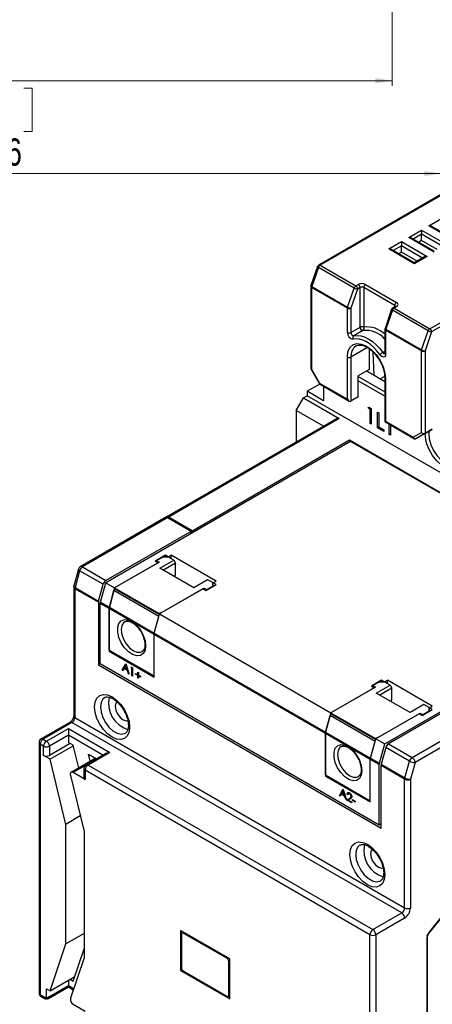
# Model space of a CAD drawing. Header units: millimetres. Extents: x 0 to 841, y 0 to 594.
# Tile 16 of 22: x 622 to 702, y 117 to 308. Entities that reach past the tile are written whole.
import ezdxf

# ---------------------------------------------------------------- set-up
doc = ezdxf.new("R2010")
doc.units = ezdxf.units.MM
doc.styles.add('SLDTEXTSTYLE3', font='TXT', dxfattribs={"width": 0.75})
doc.dimstyles.new('SLDDIMSTYLE0', dxfattribs={"dimtxt": 5.291667, "dimasz": 3.302, "dimexe": 0, "dimexo": 0.0625, "dimgap": 1.322917, "dimtad": 1, "dimdec": 1, "dimrnd": 1e-09, "dimzin": 12, "dimdsep": 46, "dimtxsty": 'SLDTEXTSTYLE3', "dimsah": 1, "dimcen": 0.09, "dimadec": 0, "dimazin": 3, "dimtfac": 1, "dimtdec": 1, "dimtofl": 0, "dimtmove": 0, "dimatfit": 3, "dimfxl": 0, "dimfrac": 2, "dimtolj": 1, "dimtzin": 12, "dimarcsym": 0})

# ---------------------------------------------------------------- blocks, each defined once
blk = doc.blocks.new('_D_5')
at = {"color": 7, "linetype": 'Continuous', "lineweight": 0}
for p, q in [((693.94, 377.2), (693.94, 295.03)), ((517.89, 344.13), (517.89, 295.03)), ((602.55, 312.56), (600.94, 312.56)), ((600.94, 312.56), (600.94, 304.15)), ((612.32, 312.56), (613.92, 312.56)), ((613.92, 312.56), (613.92, 304.15)), ((600.94, 304.15), (602.55, 304.15)), ((613.92, 304.15), (612.32, 304.15)), ((517.89, 296.03), (693.94, 296.03))]:
    blk.add_line(p, q, dxfattribs=at)
at = {"color": 7, "linetype": 'Continuous', "lineweight": 18}
for points in [[(517.89, 296.03), (521.19, 295.52), (521.19, 296.53)], [(693.94, 296.03), (690.63, 296.53), (690.63, 295.52)]]:
    blk.add_solid(points, dxfattribs=at)
at = {"color": 7, "linetype": 'Continuous', "lineweight": 18, "char_height": 5.292, "attachment_point": 1, "style": 'SLDTEXTSTYLE3'}
for s, insert in [('6,9', (602.55, 310.98)), ('176,1', (598.64, 302.85))]:
    blk.add_mtext(s, dxfattribs=dict(at, insert=insert))
blk = doc.blocks.new('_D_6')
at = {"color": 7, "linetype": 'Continuous', "lineweight": 0}
for p, q in [((703.44, 409.36), (703.44, 277.03)), ((517.89, 344.13), (517.89, 277.03)), ((612.76, 294.56), (611.15, 294.56)), ((611.15, 294.56), (611.15, 286.15)), ((622.53, 294.56), (624.14, 294.56)), ((624.14, 294.56), (624.14, 286.15)), ((611.15, 286.15), (612.76, 286.15)), ((624.14, 286.15), (622.53, 286.15)), ((517.89, 278.03), (703.44, 278.03))]:
    blk.add_line(p, q, dxfattribs=at)
at = {"color": 7, "linetype": 'Continuous', "lineweight": 18}
for points in [[(517.89, 278.03), (521.19, 277.52), (521.19, 278.53)], [(703.44, 278.03), (700.13, 278.53), (700.13, 277.52)]]:
    blk.add_solid(points, dxfattribs=at)
at = {"color": 7, "linetype": 'Continuous', "lineweight": 18, "char_height": 5.292, "attachment_point": 1, "style": 'SLDTEXTSTYLE3'}
for s, insert in [('7,3', (612.76, 292.98)), ('185,6', (608.85, 284.85))]:
    blk.add_mtext(s, dxfattribs=dict(at, insert=insert))

msp = doc.modelspace()

# ---------------------------------------------------------------- linework, layer by layer
at = {"color": 7, "linetype": 'Continuous', "lineweight": 25}
for p, q in [((701.222, 247.966), (774.401, 290.211)), ((775.108, 289.803), (701.575, 247.353)), ((712.105, 278.991), (679.688, 260.277)), ((712.105, 278.822), (679.938, 260.253)), ((701.038, 267.903), (703.513, 269.332)), ((705.988, 265.045), (701.038, 267.903)), ((705.988, 265.214), (701.538, 267.783)), ((697.149, 265.658), (699.624, 267.086)), ((702.099, 262.8), (697.149, 265.658)), ((702.099, 262.969), (697.649, 265.538)), ((699.624, 266.27), (698.003, 265.334)), ((699.624, 267.086), (704.574, 264.229)), ((699.624, 267.086), (699.624, 266.27)), ((699.624, 265.045), (699.624, 266.27)), ((703.72, 263.905), (699.624, 266.27)), ((693.26, 263.413), (695.735, 264.841)), ((698.21, 260.555), (693.26, 263.413)), ((695.735, 264.025), (694.114, 263.089)), ((695.735, 264.841), (700.685, 261.984)), ((695.735, 264.841), (695.735, 264.025)), ((695.735, 262.8), (695.735, 264.025)), ((699.831, 261.66), (695.735, 264.025)), ((699.624, 265.045), (699.064, 264.722)), ((702.659, 263.293), (699.624, 265.045)), ((698.21, 260.724), (693.76, 263.293)), ((695.735, 262.8), (695.175, 262.476)), ((698.77, 261.048), (695.735, 262.8)), ((700.685, 261.984), (698.21, 260.555)), ((700.185, 261.864), (698.21, 260.724)), ((679.465, 260.008), (678.186, 256.315)), ((679.621, 259.844), (678.342, 256.152)), ((686.551, 255.844), (679.621, 259.844)), ((679.938, 260.253), (686.867, 256.252)), ((698.21, 260.724), (698.21, 260.555)), ((678.158, 256.152), (678.158, 240.212)), ((678.305, 255.948), (678.305, 240.127)), ((685.235, 251.947), (678.305, 255.948)), ((678.342, 256.152), (685.272, 252.151)), ((685.272, 252.151), (686.551, 255.844)), ((686.867, 256.252), (687.356, 256.534)), ((687.709, 255.922), (687.221, 255.64)), ((687.709, 248.266), (687.709, 255.922)), ((694.427, 252.452), (688.417, 255.922)), ((688.417, 255.922), (688.417, 248.266)), ((688.77, 256.534), (694.78, 253.065)), ((687.221, 255.64), (685.942, 251.947)), ((685.235, 247.245), (685.235, 251.947)), ((685.942, 251.947), (685.942, 247.245)), ((694.531, 252.273), (694.042, 251.991)), ((694.78, 252.248), (694.292, 251.966)), ((694.292, 251.966), (701.222, 247.966)), ((694.427, 252.213), (694.427, 252.452)), ((693.819, 251.722), (692.54, 248.029)), ((693.976, 251.558), (692.696, 247.865)), ((700.905, 247.558), (693.976, 251.558)), ((685.942, 247.245), (687.709, 248.266)), ((688.27, 247.611), (686.502, 246.591)), ((692.513, 247.865), (692.513, 243.163)), ((699.589, 243.661), (692.659, 247.661)), ((692.659, 247.661), (692.659, 242.959)), ((692.696, 247.865), (699.626, 243.865)), ((699.626, 243.865), (700.905, 247.558)), ((701.575, 247.353), (700.296, 243.661)), ((689.144, 244.298), (685.942, 242.449)), ((685.235, 234.325), (685.235, 242.449)), ((685.942, 242.449), (685.942, 233.916)), ((689.477, 244.059), (689.477, 240.04)), ((690.467, 238.938), (690.217, 243.423)), ((692.098, 243.36), (692.513, 243.6)), ((699.589, 227.84), (699.589, 243.661)), ((700.296, 243.661), (700.296, 227.671)), ((678.166, 240.185), (679.846, 237.275)), ((678.305, 240.127), (679.866, 237.424)), ((689.477, 240.04), (687.356, 238.815)), ((687.356, 234.733), (687.356, 238.815)), ((687.356, 238.693), (692.513, 235.716)), ((689.017, 239.775), (692.513, 237.757)), ((691.6, 238.284), (692.485, 238.795)), ((679.892, 237.24), (677.456, 235.834)), ((679.866, 237.424), (685.235, 234.325)), ((679.866, 237.255), (685.588, 233.951)), ((680.638, 236.809), (680.638, 233.997)), ((692.513, 234.899), (687.356, 237.876)), ((692.513, 238.367), (692.513, 229.954)), ((692.659, 238.163), (692.659, 230.038)), ((676.749, 234.556), (677.456, 234.964)), ((677.456, 235.834), (677.456, 234.964)), ((680.638, 233.997), (677.456, 235.834)), ((755.238, 190.061), (677.456, 234.964)), ((687.356, 234.733), (685.942, 233.916)), ((675.335, 232.106), (676.749, 234.556)), ((676.749, 234.556), (683.679, 230.555)), ((689.248, 232.558), (689.402, 232.779)), ((689.402, 232.779), (689.886, 232.5)), ((680.616, 229.058), (675.335, 232.106)), ((675.335, 232.106), (675.335, 226.009)), ((689.517, 232.713), (689.248, 232.558)), ((689.651, 232.325), (689.248, 232.558)), ((689.886, 232.461), (689.651, 232.325)), ((689.651, 229.611), (689.651, 232.325)), ((689.886, 232.5), (689.886, 229.475)), ((691.095, 231.802), (691.33, 231.666)), ((691.095, 228.777), (691.095, 231.802)), ((691.33, 231.666), (691.33, 228.952)), ((683.113, 230.499), (649.974, 211.368)), ((683.679, 230.555), (650.374, 211.329)), ((689.886, 229.747), (689.651, 229.611)), ((689.886, 229.475), (689.651, 229.611)), ((692.513, 229.954), (698.235, 226.65)), ((692.659, 230.038), (698.028, 226.939)), ((693.345, 227.478), (693.345, 229.474)), ((693.58, 229.338), (693.58, 227.343)), ((691.363, 228.932), (691.095, 228.777)), ((692.337, 228.06), (691.095, 228.777)), ((691.33, 228.952), (692.337, 228.37)), ((692.337, 228.37), (692.337, 228.06)), ((693.58, 227.614), (693.345, 227.478)), ((693.58, 227.343), (693.345, 227.478)), ((698.028, 226.939), (699.589, 227.84)), ((700.296, 227.671), (698.528, 226.65)), ((699.942, 227.467), (698.528, 226.65)), ((701.71, 228.488), (699.942, 227.467)), ((700.296, 227.671), (701.71, 228.488)), ((685.836, 226.126), (638.389, 198.736)), ((654.935, 208.696), (685.623, 226.412)), ((685.623, 226.412), (740.424, 194.776)), ((685.623, 226.412), (685.623, 226.004)), ((739.929, 194.899), (685.836, 226.126)), ((650.186, 211.491), (633.466, 201.839)), ((650.586, 211.451), (633.866, 201.799)), ((654.935, 208.696), (650.374, 211.329)), ((655.147, 208.818), (650.586, 211.451)), ((655.147, 208.818), (638.427, 199.166)), ((654.935, 208.288), (654.935, 208.696)), ((655.147, 208.818), (655.147, 208.41)), ((648.748, 202.716), (640.121, 197.736)), ((648.536, 202.593), (640.121, 197.736)), ((649.95, 204.063), (647.97, 202.92)), ((647.97, 202.92), (648.536, 202.593)), ((649.455, 203.695), (648.253, 203.001)), ((648.253, 203.001), (648.748, 202.716)), ((648.253, 202.757), (648.253, 203.001)), ((648.889, 201.573), (651.576, 203.124)), ((650.586, 203.695), (649.455, 203.695)), ((651.93, 202.512), (649.596, 201.165)), ((650.516, 203.736), (649.95, 204.063)), ((649.95, 203.695), (649.95, 204.063)), ((650.516, 203.736), (651.081, 204.063)), ((650.516, 203.736), (650.516, 203.695)), ((651.576, 203.124), (650.586, 203.695)), ((659.779, 199.042), (651.081, 204.063)), ((651.081, 203.41), (651.081, 204.063)), ((651.576, 203.124), (651.93, 202.512)), ((651.93, 200.266), (651.93, 202.512)), ((633.095, 201.357), (632.208, 198.113)), ((633.337, 201.069), (632.45, 197.826)), ((637.898, 198.436), (633.337, 201.069)), ((633.866, 201.799), (638.427, 199.166)), ((655.465, 197.776), (648.889, 201.573)), ((637.011, 195.193), (637.898, 198.436)), ((637.364, 194.989), (638.389, 198.736)), ((638.389, 198.736), (640.121, 197.736)), ((651.736, 199.93), (651.93, 200.266)), ((658.152, 199.328), (655.465, 197.776)), ((659.142, 198.756), (658.152, 199.328)), ((659.142, 198.103), (659.142, 198.756)), ((659.213, 198.715), (659.779, 199.042)), ((659.779, 198.389), (659.213, 198.715)), ((659.213, 198.062), (659.213, 198.715)), ((632.179, 197.902), (632.179, 172.953)), ((632.414, 197.576), (632.414, 172.626)), ((636.975, 194.943), (632.414, 197.576)), ((632.45, 197.826), (637.011, 195.193)), ((640.121, 197.736), (639.096, 193.989)), ((639.096, 193.989), (639.983, 197.232)), ((648.681, 192.211), (639.983, 197.232)), ((640.121, 197.736), (648.748, 192.756)), ((640.121, 197.553), (640.121, 197.736)), ((648.748, 192.573), (640.121, 197.553)), ((657.233, 197.572), (648.819, 192.715)), ((649.211, 192.941), (657.445, 197.695)), ((657.233, 197.572), (657.799, 197.246)), ((657.445, 197.45), (657.445, 197.695)), ((657.445, 197.695), (657.94, 197.409)), ((657.799, 197.246), (659.779, 198.389)), ((657.94, 197.409), (659.142, 198.103)), ((657.94, 197.327), (657.94, 197.409)), ((659.142, 198.021), (659.142, 198.103)), ((636.975, 194.943), (636.975, 182.813)), ((637.328, 183.017), (637.328, 194.739)), ((639.06, 193.739), (637.328, 194.739)), ((637.364, 194.989), (639.096, 193.989)), ((692.482, 167.508), (739.929, 194.899)), ((647.758, 188.718), (639.06, 193.739)), ((639.06, 185.692), (639.06, 193.739)), ((639.06, 193.739), (639.06, 185.488)), ((639.096, 193.989), (647.794, 188.968)), ((647.794, 188.968), (648.819, 192.715)), ((649.14, 192.982), (648.748, 192.756)), ((648.748, 192.756), (648.748, 192.573)), ((648.819, 192.715), (682.053, 173.529)), ((649.14, 192.982), (649.211, 192.941)), ((647.794, 188.968), (648.681, 192.211)), ((647.794, 188.968), (681.028, 169.782)), ((647.758, 180.671), (647.758, 188.718)), ((647.758, 180.467), (647.758, 188.718)), ((680.992, 169.532), (647.758, 188.718)), ((639.06, 185.692), (647.758, 180.671)), ((639.237, 185.59), (639.06, 185.488)), ((639.06, 185.488), (647.758, 180.467)), ((637.328, 183.017), (636.975, 182.813)), ((636.975, 182.813), (691.775, 151.177)), ((691.422, 151.79), (637.328, 183.017)), ((641.596, 181.778), (642.267, 183.024)), ((641.808, 181.901), (641.596, 181.778)), ((641.735, 181.698), (641.596, 181.778)), ((641.95, 182.098), (641.735, 181.698)), ((641.808, 181.901), (642.331, 182.872)), ((641.835, 181.885), (641.808, 181.901)), ((642.095, 182.181), (641.95, 182.098)), ((642.591, 181.728), (641.95, 182.098)), ((642.275, 182.701), (642.018, 182.225)), ((642.018, 182.225), (642.524, 181.934)), ((642.267, 183.024), (642.285, 183.014)), ((642.369, 182.756), (642.275, 182.701)), ((642.524, 181.934), (642.275, 182.701)), ((642.285, 183.014), (642.938, 181.004)), ((642.618, 181.988), (642.524, 181.934)), ((642.631, 181.949), (642.591, 181.972)), ((642.685, 181.782), (642.591, 181.728)), ((642.8, 181.083), (642.591, 181.728)), ((643.246, 182.291), (643.329, 182.411)), ((643.391, 182.375), (643.246, 182.291)), ((643.464, 182.166), (643.246, 182.291)), ((643.329, 182.411), (643.59, 182.26)), ((643.59, 182.239), (643.464, 182.166)), ((643.464, 180.7), (643.464, 182.166)), ((643.59, 182.26), (643.59, 180.627)), ((644.588, 181.412), (644.715, 181.339)), ((644.588, 180.931), (644.588, 181.412)), ((644.715, 181.339), (644.715, 180.857)), ((642.894, 181.138), (642.8, 181.083)), ((642.938, 181.004), (642.8, 181.083)), ((643.59, 180.774), (643.464, 180.7)), ((643.59, 180.627), (643.464, 180.7)), ((644.171, 181.171), (644.588, 180.931)), ((644.171, 181.025), (644.171, 181.171)), ((644.298, 181.098), (644.171, 181.025)), ((644.588, 180.784), (644.171, 181.025)), ((644.715, 181.004), (644.588, 180.931)), ((644.715, 180.857), (644.588, 180.784)), ((644.588, 180.303), (644.588, 180.784)), ((644.715, 180.376), (644.588, 180.303)), ((644.715, 180.229), (644.588, 180.303)), ((644.715, 180.956), (644.673, 180.98)), ((644.715, 180.857), (645.132, 180.617)), ((644.842, 180.784), (644.715, 180.711)), ((644.715, 180.711), (644.715, 180.229)), ((645.132, 180.47), (644.715, 180.711)), ((644.8, 180.76), (644.8, 180.808)), ((645.132, 180.617), (645.132, 180.47)), ((691.881, 179.856), (689.901, 178.713)), ((691.386, 179.489), (690.184, 178.795)), ((692.518, 179.489), (691.386, 179.489)), ((692.447, 179.53), (691.881, 179.856)), ((691.881, 179.489), (691.881, 179.856)), ((692.447, 179.53), (693.013, 179.856)), ((692.447, 179.53), (692.447, 179.489)), ((693.508, 178.917), (692.518, 179.489)), ((701.71, 174.835), (693.013, 179.856)), ((693.013, 179.203), (693.013, 179.856)), ((690.679, 178.509), (682.053, 173.529)), ((690.467, 178.387), (682.053, 173.529)), ((689.901, 178.713), (690.467, 178.387)), ((690.184, 178.795), (690.679, 178.509)), ((690.184, 178.55), (690.184, 178.795)), ((690.821, 177.366), (693.508, 178.917)), ((693.861, 178.305), (691.528, 176.958)), ((693.508, 178.917), (693.861, 178.305)), ((693.861, 176.06), (693.861, 178.305)), ((697.397, 173.57), (690.821, 177.366)), ((709.948, 177.183), (693.228, 167.53)), ((693.667, 175.723), (693.861, 176.06)), ((700.084, 175.121), (697.397, 173.57)), ((697.789, 164.897), (714.509, 174.55)), ((699.73, 173.039), (701.71, 174.182)), ((699.872, 173.203), (701.074, 173.897)), ((701.074, 174.55), (700.084, 175.121)), ((701.074, 173.897), (701.074, 174.55)), ((701.074, 173.815), (701.074, 173.897)), ((701.144, 174.509), (701.71, 174.835)), ((701.71, 174.182), (701.144, 174.509)), ((701.144, 173.856), (701.144, 174.509)), ((632.414, 172.626), (696.336, 135.725)), ((682.053, 173.529), (681.028, 169.782)), ((681.028, 169.782), (681.915, 173.026)), ((690.612, 168.005), (681.915, 173.026)), ((682.053, 173.529), (690.679, 168.549)), ((682.053, 173.347), (682.053, 173.529)), ((690.679, 168.367), (682.053, 173.347)), ((699.165, 173.366), (690.75, 168.508)), ((691.142, 168.735), (699.377, 173.488)), ((715.074, 173.57), (698.354, 163.918)), ((699.165, 173.366), (699.73, 173.039)), ((699.377, 173.243), (699.377, 173.488)), ((699.377, 173.488), (699.872, 173.203)), ((699.872, 173.121), (699.872, 173.203)), ((631.448, 171.686), (625.862, 168.461)), ((631.848, 171.647), (626.262, 168.422)), ((626.898, 168.054), (631.141, 170.504)), ((631.141, 170.504), (639.202, 165.85)), ((631.141, 170.504), (631.141, 169.197)), ((695.77, 134.745), (631.848, 171.647)), ((626.262, 168.422), (626.898, 168.054)), ((631.141, 169.197), (627.464, 167.075)), ((631.141, 169.197), (631.141, 167.809)), ((637.836, 165.332), (631.141, 169.197)), ((689.689, 164.511), (680.992, 169.532)), ((680.992, 161.485), (680.992, 169.532)), ((680.992, 169.532), (680.992, 161.281)), ((681.028, 169.782), (689.725, 164.761)), ((689.725, 164.761), (690.75, 168.508)), ((689.725, 164.761), (690.612, 168.005)), ((691.071, 168.775), (690.679, 168.549)), ((690.679, 168.549), (690.679, 168.367)), ((690.75, 168.508), (692.482, 167.508)), ((691.071, 168.775), (691.142, 168.735)), ((625.462, 167.769), (625.462, 119.266)), ((625.696, 167.442), (625.696, 118.94)), ((626.333, 167.075), (625.696, 167.442)), ((626.333, 165.278), (626.333, 167.075)), ((631.494, 167.605), (627.464, 165.278)), ((627.464, 167.075), (627.464, 165.278)), ((632.111, 167.165), (627.587, 164.554)), ((632.087, 167.263), (631.141, 167.809)), ((633.156, 162.848), (632.087, 167.263)), ((691.458, 163.761), (692.482, 167.508)), ((692.698, 166.801), (691.811, 163.557)), ((697.259, 164.168), (692.698, 166.801)), ((693.228, 167.53), (697.789, 164.897)), ((627.587, 164.554), (626.333, 165.278)), ((630.646, 151.919), (627.587, 164.554)), ((636.446, 164.747), (631.684, 161.998)), ((638.402, 165.659), (634.559, 163.441)), ((639.202, 165.85), (634.959, 163.401)), ((635.4, 164.144), (635.061, 165.546)), ((635.061, 165.546), (636.634, 164.638)), ((689.689, 156.464), (689.689, 164.511)), ((691.422, 163.511), (689.689, 164.511)), ((689.689, 156.26), (689.689, 164.511)), ((689.725, 164.761), (691.458, 163.761)), ((696.372, 160.924), (697.259, 164.168)), ((634.351, 163.267), (632.084, 161.958)), ((634.159, 162.748), (634.159, 160.951)), ((689.619, 130.54), (634.394, 162.421)), ((634.394, 162.421), (634.394, 160.625)), ((634.959, 163.401), (690.184, 131.52)), ((691.422, 151.79), (691.422, 163.511)), ((696.336, 160.674), (691.775, 163.307)), ((691.775, 151.177), (691.775, 163.307)), ((691.811, 163.557), (696.372, 160.924)), ((698.354, 163.918), (697.467, 160.674)), ((631.546, 161.414), (634.181, 150.524)), ((634.394, 160.625), (632.084, 161.958)), ((680.992, 161.485), (689.689, 156.464)), ((681.169, 161.383), (680.992, 161.281)), ((680.992, 161.281), (689.689, 156.26)), ((696.336, 135.725), (696.336, 160.674)), ((697.467, 160.674), (697.467, 135.725)), ((683.715, 157.464), (684.386, 158.709)), ((683.927, 157.586), (684.45, 158.557)), ((684.393, 158.387), (684.137, 157.911)), ((684.386, 158.709), (684.404, 158.699)), ((684.488, 158.441), (684.393, 158.387)), ((684.643, 157.619), (684.393, 158.387)), ((684.404, 158.699), (685.057, 156.689)), ((683.927, 157.586), (683.715, 157.464)), ((683.853, 157.384), (683.715, 157.464)), ((684.068, 157.783), (683.853, 157.384)), ((683.954, 157.571), (683.927, 157.586)), ((684.214, 157.867), (684.068, 157.783)), ((684.71, 157.413), (684.068, 157.783)), ((684.137, 157.911), (684.643, 157.619)), ((684.737, 157.673), (684.643, 157.619)), ((684.749, 157.635), (684.71, 157.658)), ((684.804, 157.467), (684.71, 157.413)), ((684.919, 156.769), (684.71, 157.413)), ((685.013, 156.823), (684.919, 156.769)), ((685.057, 156.689), (684.919, 156.769)), ((685.147, 156.637), (685.696, 156.996)), ((685.359, 156.759), (685.147, 156.637)), ((686.108, 156.082), (685.147, 156.637)), ((685.414, 157.858), (685.202, 157.736)), ((685.329, 157.663), (685.202, 157.736)), ((685.359, 156.759), (685.908, 157.119)), ((685.513, 156.671), (685.359, 156.759)), ((685.666, 158.017), (685.401, 157.864)), ((685.414, 157.858), (685.45, 158.036)), ((685.804, 156.861), (685.45, 156.629)), ((685.45, 156.629), (686.108, 156.25)), ((685.675, 158.004), (685.643, 157.994)), ((685.779, 157.921), (685.656, 157.85)), ((685.908, 157.119), (685.696, 156.996)), ((685.908, 157.119), (686.084, 157.25)), ((686.073, 157.406), (685.963, 157.342)), ((686.235, 156.721), (686.779, 156.407)), ((686.235, 156.553), (686.235, 156.721)), ((686.38, 156.637), (686.235, 156.553)), ((686.779, 156.239), (686.235, 156.553)), ((686.108, 156.25), (686.108, 156.082)), ((686.779, 156.407), (686.779, 156.239)), ((633.452, 153.539), (630.646, 151.919)), ((630.646, 128.748), (630.646, 151.919)), ((691.775, 151.994), (691.422, 151.79)), ((691.705, 151.953), (691.775, 151.912)), ((634.181, 150.524), (634.181, 126.06)), ((700.72, 130.379), (714.862, 147.971)), ((701.074, 130.963), (714.721, 147.94)), ((690.184, 131.52), (695.77, 134.745)), ((696.336, 133.765), (690.75, 130.54)), ((634.181, 130.789), (630.646, 128.748)), ((662.43, 125.863), (652.884, 131.374)), ((652.884, 131.374), (652.884, 123.617)), ((653.061, 130.659), (653.061, 127.393)), ((653.445, 131.05), (653.165, 130.888)), ((653.592, 130.966), (653.415, 130.864)), ((661.9, 125.965), (653.415, 130.864)), ((689.619, 82.038), (689.619, 130.54)), ((690.75, 130.54), (690.75, 82.038)), ((700.72, 130.379), (700.72, 92.061)), ((700.72, 92.388), (700.72, 130.052)), ((627.587, 119.644), (630.646, 128.748)), ((634.181, 126.06), (631.546, 118.214)), ((632.087, 121.537), (634.181, 127.771)), ((653.061, 127.393), (653.061, 124.127)), ((661.9, 125.965), (662.077, 126.067)), ((662.43, 125.455), (662.254, 125.353)), ((662.254, 122.087), (662.254, 125.353)), ((662.43, 118.106), (662.43, 125.863)), ((627.587, 119.644), (632.381, 122.411)), ((653.165, 123.779), (652.884, 123.617)), ((652.884, 123.617), (662.43, 118.106)), ((653.415, 123.515), (661.9, 118.616)), ((662.43, 122.189), (662.254, 122.087)), ((627.298, 118.206), (631.141, 120.424)), ((627.464, 118.572), (631.141, 120.695)), ((631.141, 121.695), (631.141, 120.695)), ((631.141, 120.695), (631.141, 120.424)), ((631.141, 120.695), (632.178, 120.096)), ((631.141, 120.424), (632.102, 119.87)), ((631.477, 121.889), (632.087, 121.537)), ((662.254, 118.82), (662.254, 122.087)), ((625.696, 118.94), (626.333, 118.572)), ((625.862, 118.573), (626.498, 118.206)), ((626.333, 118.572), (626.898, 118.246)), ((626.898, 120.042), (627.587, 119.644)), ((626.898, 118.246), (626.898, 120.042)), ((627.464, 118.572), (626.898, 118.246)), ((662.15, 118.592), (662.43, 118.753)), ((662.254, 118.82), (662.43, 118.923)), ((632.084, 117.049), (634.394, 115.715))]:
    msp.add_line(p, q, dxfattribs=at)
at = {"color": 7, "linetype": 'Continuous', "lineweight": 25, "flags": 128}
for points in [[(679.621, 259.844), (679.558, 259.884), (679.51, 259.923), (679.478, 259.958), (679.464, 259.989), (679.465, 260.008)], [(678.342, 256.152), (678.279, 256.192), (678.231, 256.23), (678.199, 256.265), (678.185, 256.296), (678.186, 256.315)], [(693.976, 251.558), (693.913, 251.598), (693.864, 251.636), (693.833, 251.671), (693.818, 251.702), (693.819, 251.722)], [(686.502, 246.591), (687.14, 246.672), (687.83, 246.603), (688.556, 246.384), (689.3, 246.022), (690.045, 245.525), (690.771, 244.905), (691.461, 244.177), (692.098, 243.36)], [(692.696, 247.865), (692.634, 247.905), (692.585, 247.943), (692.553, 247.979), (692.539, 248.009), (692.54, 248.029)], [(685.235, 242.449), (685.361, 243.486), (685.732, 244.306), (686.322, 244.853), (687.091, 245.09), (687.986, 245.002), (688.947, 244.593), (689.908, 243.892), (690.803, 242.947), (691.572, 241.822), (692.162, 240.594), (692.533, 239.346), (692.659, 238.163)], [(691.538, 242.945), (690.947, 243.702), (690.308, 244.375), (689.636, 244.949), (688.947, 245.41), (688.258, 245.745), (687.585, 245.947), (686.946, 246.012), (686.356, 245.936)], [(692.659, 242.959), (692.633, 242.753), (692.555, 242.593), (692.432, 242.491), (692.274, 242.455), (692.091, 242.487), (691.898, 242.585), (691.708, 242.741), (691.538, 242.945)], [(707.134, 221.513), (706.868, 221.204), (706.196, 220.811), (705.371, 220.736), (704.45, 220.981), (703.496, 221.532), (702.575, 222.349), (701.75, 223.378), (701.077, 224.547), (700.603, 225.776), (700.36, 226.981), (700.334, 227.693)], [(701.083, 228.125), (701.04, 227.652), (701.128, 226.595), (701.443, 225.468), (701.963, 224.354), (702.651, 223.33), (703.458, 222.469), (704.326, 221.833), (705.195, 221.466), (706.002, 221.395), (706.556, 221.552)], [(633.337, 201.069), (633.236, 201.135), (633.161, 201.2), (633.112, 201.264), (633.092, 201.323), (633.095, 201.357)], [(632.45, 197.826), (632.35, 197.891), (632.274, 197.957), (632.225, 198.02), (632.205, 198.079), (632.208, 198.113)], [(646.132, 186.509), (646.011, 185.652), (645.658, 185.011), (645.107, 184.643), (644.404, 184.58), (643.613, 184.828), (642.803, 185.365), (642.048, 186.144), (641.414, 187.094), (640.956, 188.132), (640.717, 189.166), (640.717, 190.103), (640.956, 190.86), (641.414, 191.371), (642.048, 191.589), (642.803, 191.495), (643.613, 191.098), (644.404, 190.433), (645.107, 189.558), (645.658, 188.553), (646.011, 187.505), (646.132, 186.509)], [(642.084, 191.183), (641.846, 190.999), (641.51, 190.43), (641.394, 189.652), (641.51, 188.74), (641.846, 187.783), (642.37, 186.875), (643.031, 186.106), (643.763, 185.549), (644.495, 185.261), (645.155, 185.268), (645.449, 185.39)], [(648.803, 192.66), (648.789, 192.638), (648.748, 192.573)], [(643.02, 170.749), (642.905, 169.802), (642.566, 169.052), (642.026, 168.552), (641.323, 168.335), (640.505, 168.416), (639.626, 168.789), (638.748, 169.43), (637.929, 170.294), (637.226, 171.323), (636.687, 172.446), (636.348, 173.587), (636.232, 174.668), (636.348, 175.616), (636.687, 176.365), (637.226, 176.866), (637.929, 177.083), (638.748, 177.002), (639.626, 176.628), (640.505, 175.988), (641.323, 175.123), (642.026, 174.095), (642.566, 172.972), (642.905, 171.831), (643.02, 170.749)], [(638.187, 176.497), (637.812, 176.175), (637.478, 175.522), (637.363, 174.668), (637.478, 173.682), (637.812, 172.643), (638.34, 171.636), (639.017, 170.743), (639.789, 170.035), (640.594, 169.57), (641.367, 169.386), (642.044, 169.498), (642.22, 169.588)], [(640.673, 175.795), (640.672, 175.795), (640.343, 175.416), (640.227, 174.811), (640.343, 174.072), (640.672, 173.313), (641.166, 172.647), (641.747, 172.178), (642.329, 171.976), (642.822, 172.071)], [(690.735, 168.453), (690.72, 168.431), (690.679, 168.367)], [(688.063, 162.302), (687.942, 161.446), (687.59, 160.805), (687.038, 160.436), (686.335, 160.374), (685.544, 160.622), (684.735, 161.159), (683.979, 161.937), (683.345, 162.888), (682.888, 163.926), (682.649, 164.96), (682.649, 165.897), (682.888, 166.654), (683.345, 167.164), (683.979, 167.382), (684.735, 167.289), (685.544, 166.891), (686.335, 166.226), (687.038, 165.352), (687.59, 164.346), (687.942, 163.299), (688.063, 162.302)], [(684.015, 166.977), (683.778, 166.792), (683.441, 166.224), (683.325, 165.446), (683.441, 164.533), (683.778, 163.577), (684.302, 162.669), (684.962, 161.899), (685.694, 161.343), (686.426, 161.054), (687.087, 161.061), (687.381, 161.184)], [(632.084, 161.958), (631.952, 162.016), (631.827, 162.035), (631.716, 162.014), (631.626, 161.953), (631.561, 161.857), (631.525, 161.73), (631.52, 161.579), (631.546, 161.414)], [(692.518, 142.175), (692.402, 141.227), (692.063, 140.478), (691.524, 139.978), (690.821, 139.761), (690.002, 139.842), (689.124, 140.215), (688.245, 140.856), (687.427, 141.72), (686.724, 142.749), (686.184, 143.872), (685.845, 145.013), (685.73, 146.094), (685.845, 147.042), (686.184, 147.791), (686.724, 148.291), (687.427, 148.509), (688.245, 148.427), (689.124, 148.054), (690.002, 147.413), (690.821, 146.549), (691.524, 145.52), (692.063, 144.397), (692.402, 143.256), (692.518, 142.175)], [(687.685, 147.923), (687.31, 147.601), (686.975, 146.948), (686.861, 146.094), (686.975, 145.108), (687.31, 144.069), (687.837, 143.062), (688.514, 142.168), (689.287, 141.461), (690.092, 140.996), (690.864, 140.812), (691.542, 140.923), (691.718, 141.014)], [(690.17, 147.221), (690.17, 147.221), (689.84, 146.842), (689.725, 146.237), (689.84, 145.498), (690.17, 144.738), (690.663, 144.073), (691.245, 143.604), (691.827, 143.401), (692.32, 143.497)]]:
    msp.add_lwpolyline(points, dxfattribs=at)
at = {"color": 7, "linetype": 'Continuous', "lineweight": 25}
for centre, radius, start, end in [((679.938, 259.844), 0.5, 119.99731, 160.89378), ((680.356, 259.602), 0.774, 122.74796, 161.72853), ((679.791, 260.048), 0.251, 54.38242, 114.30712), ((678.658, 256.152), 0.5, 160.89378, 180), ((678.409, 256.177), 0.251, 185.6948, 245.62534), ((678.937, 255.937), 0.632, 160.19147, 179.08432), ((687.286, 255.601), 0.774, 122.74796, 161.72853), ((687.334, 257.213), 1.577, 240.2234, 265.87691), ((686.453, 255.605), 0.768, 2.60548, 57.39452), ((688.063, 255.17), 1.537, 62.60967, 117.39033), ((686.942, 255.887), 0.768, 2.60548, 57.39452), ((688.063, 255.24), 0.769, 62.60967, 117.39033), ((689.184, 255.887), 0.768, 122.60548, 177.39452), ((685.867, 251.937), 0.632, 160.19147, 179.08432), ((685.588, 252.63), 0.769, 242.60967, 297.39033), ((686.055, 253.52), 1.577, 240.2234, 265.87691), ((694.292, 251.558), 0.5, 119.99731, 160.89378), ((694.711, 251.315), 0.774, 122.74796, 161.72853), ((694.145, 251.762), 0.251, 54.38242, 114.30712), ((695.195, 252.417), 0.768, 122.60548, 177.39452), ((694.31, 252.208), 0.271, 18.25446, 64.44966), ((694.634, 252.044), 0.251, 54.38242, 114.30712), ((694.626, 252.656), 0.437, 290.78342, 69.21658), ((688.063, 247.583), 0.769, 62.60967, 117.39033), ((688.338, 248.237), 0.629, 177.34997, 263.8322), ((687.968, 248.023), 0.51, 306.33059, 28.46991), ((689.021, 243.282), 5.02, 45.93271, 96.91909), ((686.491, 247.187), 1.258, 177.34997, 263.8322), ((685.588, 247.928), 0.769, 242.60967, 297.39033), ((686.57, 247.216), 0.629, 177.34997, 263.8322), ((686.805, 246.18), 0.51, 126.33059, 208.46991), ((688.809, 242.74), 4.901, 40.91513, 96.31559), ((693.013, 247.865), 0.5, 160.89378, 180), ((692.763, 247.89), 0.251, 185.6948, 245.62534), ((693.291, 247.651), 0.632, 160.19147, 179.08432), ((701.64, 247.315), 0.774, 122.74796, 161.72853), ((701.688, 248.926), 1.577, 240.2234, 265.87691), ((700.807, 247.318), 0.768, 2.60548, 57.39452), ((688.33, 242.683), 2.4, 126.81127, 185.5802), ((685.588, 243.132), 0.769, 242.60967, 297.39033), ((693.637, 240.696), 3.076, 120.00377, 133.02847), ((692.495, 243.569), 0.448, 207.7389, 272.31843), ((692.763, 243.188), 0.251, 185.6948, 245.62534), ((700.221, 243.651), 0.632, 160.19147, 179.08432), ((699.942, 244.343), 0.769, 242.60967, 297.39033), ((700.409, 245.234), 1.577, 240.2234, 265.87691), ((692.758, 238.389), 0.246, 185.00277, 246.30465), ((650.14, 211.002), 0.402, 54.38242, 114.30712), ((650.352, 211.124), 0.402, 54.38242, 114.30712), ((633.866, 201.146), 0.8, 119.99731, 164.70507), ((634.545, 200.749), 1.25, 122.88366, 165.16213), ((633.632, 201.472), 0.402, 54.38242, 114.30712), ((639.106, 198.116), 1.25, 122.88366, 165.16213), ((632.979, 197.902), 0.8, 164.70507, 180), ((632.58, 197.942), 0.402, 185.6948, 245.62534), ((633.37, 197.566), 0.956, 164.21335, 179.4004), ((641.252, 196.879), 1.317, 149.17023, 164.41438), ((637.931, 194.933), 0.956, 164.21335, 179.4004), ((638.284, 194.729), 0.956, 164.21335, 179.4004), ((640.017, 193.729), 0.956, 164.21335, 179.4004), ((649.679, 192.089), 1.043, 121.15309, 141.24604), ((648.714, 188.708), 0.956, 164.21335, 179.4004), ((644.278, 175.397), 5.328, 167.51352, 252.79624), ((631.614, 171.32), 0.402, 54.38242, 114.30712), ((631.185, 172.682), 1.229, 302.60548, 357.39452), ((632.58, 172.993), 0.402, 185.6948, 245.62534), ((683.183, 172.672), 1.317, 149.17023, 164.41438), ((626.262, 167.769), 0.8, 119.99731, 180), ((626.924, 167.386), 1.229, 122.60548, 177.39452), ((626.028, 168.095), 0.402, 54.38242, 114.30712), ((627.561, 167.019), 1.229, 122.60548, 177.39452), ((626.236, 167.019), 1.229, 2.60548, 57.39452), ((681.948, 169.522), 0.956, 164.21335, 179.4004), ((691.611, 167.883), 1.043, 121.15309, 141.24604), ((625.862, 167.809), 0.402, 185.6948, 245.62534), ((626.898, 168.166), 1.23, 242.60967, 297.39033), ((693.907, 166.481), 1.25, 122.88366, 165.16213), ((626.898, 166.37), 1.23, 242.60967, 297.39033), ((690.646, 164.501), 0.956, 164.21335, 179.4004), ((698.467, 163.848), 1.25, 122.88366, 165.16213), ((698.226, 165.88), 1.967, 240.53645, 273.73428), ((697.126, 163.862), 1.229, 2.60548, 57.39452), ((634.959, 162.748), 0.8, 119.99731, 180), ((634.56, 162.788), 0.402, 185.6948, 245.62534), ((635.622, 162.365), 1.229, 122.60548, 177.39452), ((634.725, 163.074), 0.402, 54.38242, 114.30712), ((692.378, 163.501), 0.956, 164.21335, 179.4004), ((692.732, 163.297), 0.956, 164.21335, 179.4004), ((634.56, 160.991), 0.402, 185.6948, 245.62534), ((697.292, 160.664), 0.956, 164.21335, 179.4004), ((696.902, 161.766), 1.23, 242.60967, 297.39033), ((697.339, 162.637), 1.967, 240.53645, 273.73428), ((693.776, 146.823), 5.328, 167.51352, 252.79624), ((695.108, 135.781), 1.229, 302.60548, 357.39452), ((695.011, 135.837), 2.459, 302.60548, 357.39452), ((696.902, 136.817), 1.23, 242.60967, 297.39033), ((695.108, 133.709), 1.229, 2.60548, 57.39452), ((653.277, 130.694), 0.218, 50.79671, 189.21404), ((690.847, 130.485), 1.229, 122.60548, 177.39452), ((690.184, 131.632), 1.23, 242.60967, 297.39033), ((689.522, 130.485), 1.229, 2.60548, 57.39452), ((702.253, 129.981), 1.535, 140.22793, 177.36071), ((661.486, 125.318), 0.768, 2.60548, 57.39452), ((653.829, 124.162), 0.768, 182.60548, 237.39452), ((626.262, 119.266), 0.8, 180, 240.00269), ((625.862, 119.306), 0.402, 185.6948, 245.62534), ((626.088, 118.896), 0.394, 173.70115, 234.98667), ((626.725, 118.529), 0.394, 173.70115, 234.98667), ((627.072, 118.529), 0.394, 305.01333, 6.29885), ((662.038, 118.786), 0.218, 230.79671, 9.21404), ((626.898, 118.899), 0.8, 240.00269, 299.99731), ((632.67, 118.026), 1.14, 170.51742, 239.03254)]:
    msp.add_arc(centre, radius, start, end, dxfattribs=at)
for centre, major_axis, ratio, start_param, end_param in [((701.038, 267.495), (0.707, 0), 0.5773815, 0.7854794, 1.5707963), ((697.149, 265.249), (0.707, 0), 0.5773815, 0.7854794, 1.5707963), ((693.26, 263.004), (0.707, 0), 0.5773815, 0.7854794, 1.5707963), ((700.685, 261.576), (0.707, 0), 0.5773815, 1.5707963, 2.3561132), ((678.658, 240.331), (0.498, 0.133), 0.3177652, 3.0566526, 3.8420507), ((680.219, 237.628), (0.365, 0.365), 0.3178882, 2.4410939, 3.2265734), ((685.588, 234.529), (-0.354, 0.612), 0.5773346, 1.5707557, 3.141552), ((683.113, 229.575), (0.566, 0.98), 0.5773346, 0.0000406, 0.7853575), ((693.013, 230.243), (0.5, 0.289), 0.0000704, 2.3561539, 3.141552), ((699.942, 228.044), (0.462, -0.267), 0.7174001, 4.3196324, 5.8904288), ((698.382, 227.143), (0, 0.533), 0.7174342, 1.9633973, 3.5341936), ((639.202, 165.197), (1.131, 0), 0.5773815, 1.5707963, 2.3561132)]:
    msp.add_ellipse(centre, major_axis=major_axis, ratio=ratio, start_param=start_param, end_param=end_param, dxfattribs=at)
for points, knots in [([(694.587, 252.315), (694.587, 252.313), (694.587, 252.311), (694.549, 252.285), (694.531, 252.273)], [0, 0, 0, 0, 0.5213394, 1, 1, 1, 1]), ([(686.909, 244.587), (686.948, 244.619), (687.14, 244.776), (687.588, 244.832), (688.288, 244.737), (689.056, 244.398), (689.857, 243.82), (690.594, 243.096), (690.999, 242.516), (691.185, 242.25)], [0, 0, 0, 0, 0.0455651, 0.2255658, 0.378487, 0.5414486, 0.7025475, 0.8637253, 1, 1, 1, 1]), ([(692.513, 243.163), (692.51, 243.137), (692.506, 243.092), (692.506, 243.094), (692.506, 243.095)], [0, 0, 0, 0, 0.5856275, 1, 1, 1, 1]), ([(691.185, 242.25), (691.221, 242.202), (691.487, 241.849), (691.871, 241.084), (692.281, 240.028), (692.484, 239.097), (692.504, 238.576), (692.513, 238.367)], [0, 0, 0, 0, 0.0413428, 0.3033748, 0.5652422, 0.8258402, 1, 1, 1, 1]), ([(642.096, 191.162), (642.142, 191.196), (642.29, 191.305), (642.657, 191.32), (643.232, 191.172), (643.881, 190.783), (644.544, 190.183), (644.917, 189.657), (645.104, 189.394)], [0, 0, 0, 0, 0.0821987, 0.2654641, 0.4403015, 0.626989, 0.8129408, 1, 1, 1, 1]), ([(645.104, 189.394), (645.104, 189.394), (645.298, 189.139), (645.583, 188.528), (645.891, 187.661), (645.98, 187.053), (645.984, 186.764), (645.985, 186.713)], [0, 0, 0, 0, 0.0000965, 0.3192964, 0.6380458, 0.9365065, 1, 1, 1, 1]), ([(645.985, 186.713), (645.981, 186.589), (645.967, 186.228), (645.814, 185.767), (645.627, 185.481), (645.47, 185.421), (645.434, 185.407)], [0, 0, 0, 0, 0.1842197, 0.5367909, 0.8925493, 1, 1, 1, 1]), ([(638.2, 176.483), (638.286, 176.53), (638.469, 176.632), (638.921, 176.622), (639.531, 176.43), (640.224, 176.009), (640.934, 175.369), (641.589, 174.558), (642.139, 173.629), (642.539, 172.653), (642.754, 171.774), (642.776, 171.285), (642.786, 171.076)], [0, 0, 0, 0, 0.0881561, 0.1893305, 0.2873883, 0.3921062, 0.4968365, 0.6025395, 0.7089894, 0.815542, 0.9212708, 1, 1, 1, 1]), ([(632.179, 172.953), (632.177, 172.903), (632.171, 172.792), (632.108, 172.549), (631.983, 172.269), (631.803, 171.997), (631.603, 171.788), (631.496, 171.718), (631.448, 171.686)], [0, 0, 0, 0, 0.1361428, 0.297297, 0.474239, 0.6612007, 0.8476891, 1, 1, 1, 1]), ([(642.786, 171.076), (642.782, 170.944), (642.769, 170.559), (642.627, 170.06), (642.421, 169.721), (642.26, 169.634), (642.199, 169.601)], [0, 0, 0, 0, 0.1669546, 0.4855062, 0.8062524, 1, 1, 1, 1]), ([(684.027, 166.955), (684.073, 166.989), (684.222, 167.099), (684.589, 167.113), (685.164, 166.966), (685.813, 166.577), (686.475, 165.976), (686.848, 165.451), (687.035, 165.187)], [0, 0, 0, 0, 0.0821987, 0.2654641, 0.4403015, 0.626989, 0.8129408, 1, 1, 1, 1]), ([(687.035, 165.187), (687.036, 165.187), (687.229, 164.933), (687.515, 164.321), (687.822, 163.454), (687.911, 162.846), (687.916, 162.557), (687.917, 162.507)], [0, 0, 0, 0, 0.00009647, 0.31929639, 0.63804585, 0.93650653, 1, 1, 1, 1]), ([(687.917, 162.507), (687.912, 162.383), (687.899, 162.022), (687.745, 161.561), (687.559, 161.274), (687.402, 161.214), (687.365, 161.2)], [0, 0, 0, 0, 0.1842197, 0.5367909, 0.8925493, 1, 1, 1, 1]), ([(685.202, 157.736), (685.21, 157.811), (685.226, 157.96), (685.347, 158.071), (685.5, 158.092), (685.609, 158.04), (685.663, 158.014)], [0, 0, 0, 0, 0.2800331, 0.5595507, 0.7796689, 1, 1, 1, 1]), ([(685.656, 157.85), (685.608, 157.873), (685.511, 157.917), (685.402, 157.878), (685.344, 157.784), (685.334, 157.703), (685.329, 157.663)], [0, 0, 0, 0, 0.27972266, 0.55890243, 0.7791554, 1, 1, 1, 1]), ([(685.963, 157.342), (685.957, 157.396), (685.945, 157.504), (685.859, 157.661), (685.76, 157.782), (685.691, 157.827), (685.656, 157.85)], [0, 0, 0, 0, 0.2791505, 0.5589598, 0.7793409, 1, 1, 1, 1]), ([(685.663, 158.014), (685.726, 157.971), (685.852, 157.884), (685.992, 157.671), (686.077, 157.46), (686.086, 157.342), (686.09, 157.282)], [0, 0, 0, 0, 0.2798914, 0.559188, 0.7795727, 1, 1, 1, 1]), ([(685.696, 156.996), (685.764, 157.037), (685.858, 157.095), (685.952, 157.215), (685.959, 157.3), (685.963, 157.342)], [0, 0, 0, 0, 0.5607551, 0.780531, 1, 1, 1, 1]), ([(686.09, 157.282), (686.084, 157.221), (686.073, 157.098), (685.96, 156.967), (685.863, 156.901), (685.804, 156.861)], [0, 0, 0, 0, 0.2792913, 0.5591576, 1, 1, 1, 1]), ([(687.698, 147.908), (687.783, 147.956), (687.967, 148.058), (688.418, 148.048), (689.028, 147.856), (689.721, 147.435), (690.432, 146.795), (691.087, 145.984), (691.637, 145.054), (692.036, 144.079), (692.251, 143.199), (692.274, 142.71), (692.283, 142.502)], [0, 0, 0, 0, 0.0881561, 0.1893305, 0.2873883, 0.3921062, 0.4968365, 0.6025395, 0.7089894, 0.815542, 0.9212708, 1, 1, 1, 1]), ([(692.283, 142.502), (692.279, 142.369), (692.266, 141.985), (692.124, 141.485), (691.919, 141.147), (691.758, 141.06), (691.697, 141.027)], [0, 0, 0, 0, 0.1669546, 0.4855062, 0.8062524, 1, 1, 1, 1])]:
    msp.add_open_spline(points, degree=3, knots=knots, dxfattribs=at)

# ---------------------------------------------------------------- dimensions: what is measured, and where the dimension line sits
at = {"color": 7, "linetype": 'Continuous', "lineweight": 18}
for base, p2, picture, middle in [((703.43632234, 278.025342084), (703.43632234, 410.359656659), '_D_6', (617.645996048, 278.025342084)), ((693.93632234, 296.025342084), (693.93632234, 378.204724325), '_D_5', (607.430175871, 296.025342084))]:
    dim = msp.add_linear_dim(base=base, p1=(517.88632234, 345.125342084), p2=p2, dimstyle='SLDDIMSTYLE0', dxfattribs=at)
    dim.commit()
    dim.dimension.update_dxf_attribs({"geometry": picture, "text_midpoint": middle, "dimtype": 160})

doc.saveas('drawing.dxf')
